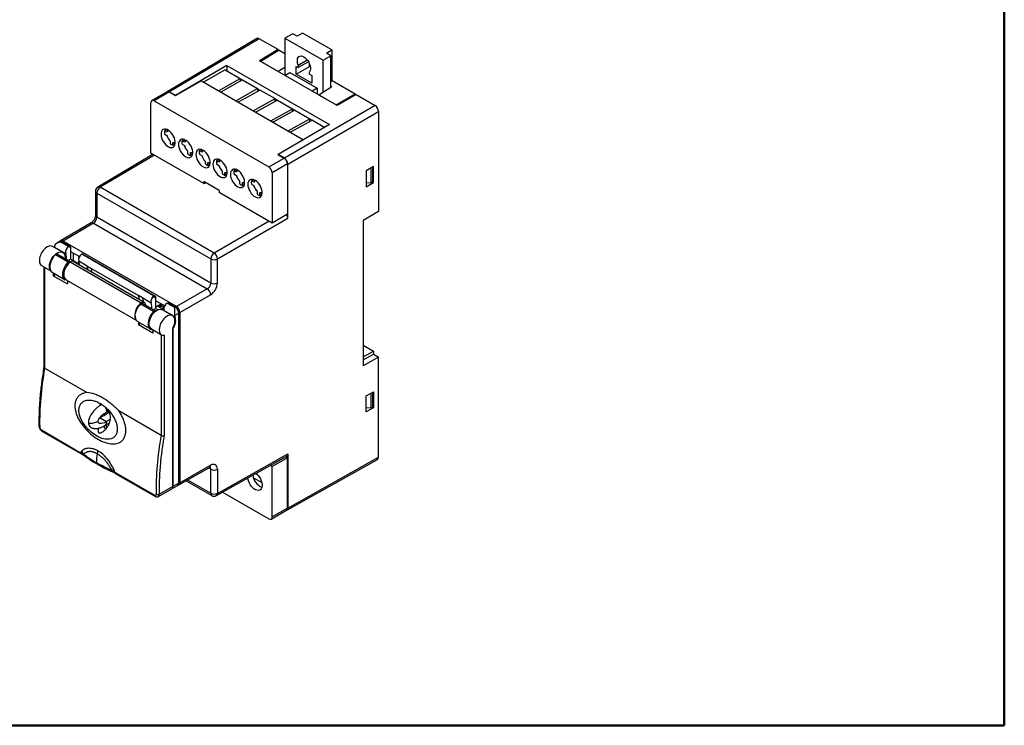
# Model space of a CAD drawing. Header units: millimetres. Extents: x 11 to 410, y 10 to 287.
# Tile 4 of 5: x 206 to 410, y 10 to 157. Entities that reach past the tile are written whole.
import ezdxf

# ---------------------------------------------------------------- set-up
doc = ezdxf.new("R2010")
doc.units = ezdxf.units.MM
doc.layers.add('FORMAT', color=7, linetype='Continuous', lineweight=50)

msp = doc.modelspace()

# ---------------------------------------------------------------- linework, layer by layer
at = {"color": 7, "linetype": 'Continuous', "lineweight": 25}
for p, q in [((262.3, 153.9), (260.67, 152.95)), ((263.21, 153.37), (262.3, 153.9)), ((264.35, 154.04), (263.21, 153.37)), ((270.43, 150.53), (264.35, 154.04)), ((254.86, 152.91), (236.24, 141.84)), ((255.36, 152.86), (236.74, 141.79)), ((259.3, 150.59), (255.36, 152.86)), ((260.67, 152.95), (260.67, 145.23)), ((260.67, 152.95), (268.59, 148.38)), ((259.3, 150.59), (255.37, 148.29)), ((259.38, 150.48), (255.61, 148.15)), ((259.51, 150.47), (255.69, 148.11)), ((259.3, 150.43), (259.3, 150.59)), ((259.51, 150.47), (260.67, 149.8)), ((268.59, 148.38), (270.21, 149.33)), ((269.3, 149.86), (270.43, 150.53)), ((270.21, 149.33), (269.3, 149.86)), ((270.21, 142.68), (270.21, 149.33)), ((270.43, 150.53), (270.43, 144.1)), ((248.6, 147.3), (237.99, 141.07)), ((248.6, 147.3), (269.91, 135)), ((248.6, 147.3), (248.6, 146.19)), ((271.55, 138.95), (255.37, 148.29)), ((259.26, 146.05), (255.69, 148.11)), ((263.43, 147.38), (265.32, 148.47)), ((265.59, 148.08), (263.43, 146.86)), ((263.43, 147.38), (263.43, 146.86)), ((265.78, 147.08), (265.78, 147.69)), ((268.59, 141.68), (268.59, 148.38)), ((248.28, 146.37), (243.76, 143.86)), ((248.28, 146.37), (251.39, 144.58)), ((260.67, 146.86), (259.26, 146.05)), ((259.26, 146.05), (259.26, 146.05)), ((260.69, 145.22), (261.71, 145.85)), ((261.71, 145.85), (267.41, 142.56)), ((263, 147.11), (263.43, 146.86)), ((263, 145.48), (263, 147.11)), ((263, 145.48), (265.78, 147.08)), ((266.25, 143.6), (263, 145.48)), ((265.99, 146.96), (265.78, 147.08)), ((265.82, 145.48), (265.82, 146)), ((265.82, 145.48), (266.25, 145.23)), ((266.25, 145.23), (266.25, 143.6)), ((243.33, 144.11), (238.03, 141.04)), ((243.33, 144.11), (264.54, 131.86)), ((246.87, 142.06), (251.39, 144.58)), ((251.9, 144.28), (247.38, 141.77)), ((251.39, 144.58), (251.39, 144)), ((251.39, 144.54), (251.87, 144.27)), ((251.39, 144.05), (251.44, 144.03)), ((251.9, 144.28), (255.01, 142.49)), ((270.21, 143.98), (270.48, 144.14)), ((270.48, 144.14), (275.26, 141.38)), ((236.24, 141.84), (233.06, 140)), ((236.74, 141.79), (233.56, 139.95)), ((236.74, 141.79), (238.03, 141.04)), ((236.74, 141.79), (237.99, 141.07)), ((250.49, 139.97), (255.01, 142.49)), ((255.52, 142.19), (251, 139.68)), ((255.01, 142.49), (255.01, 141.91)), ((255.01, 142.45), (255.49, 142.18)), ((255.01, 141.96), (255.06, 141.94)), ((255.52, 142.19), (258.63, 140.4)), ((267.41, 142.56), (266.35, 141.95)), ((267.41, 142.56), (267.41, 141.34)), ((270.45, 142.83), (267.74, 141.15)), ((267.74, 141.15), (267.74, 141.15)), ((271.31, 139.09), (267.74, 141.15)), ((270.45, 142.83), (270.21, 142.96)), ((271.31, 139.09), (275.26, 141.38)), ((275.48, 141.25), (271.55, 138.95)), ((275.48, 141.25), (279.41, 138.98)), ((232.85, 129.11), (232.85, 139.54)), ((233.56, 139.95), (257.34, 126.22)), ((237.99, 141.07), (237.99, 141.06)), ((254.11, 137.88), (258.63, 140.4)), ((259.14, 140.1), (254.62, 137.59)), ((258.63, 139.82), (258.63, 140.4)), ((258.63, 140.36), (259.11, 140.09)), ((258.63, 139.87), (258.68, 139.85)), ((259.14, 140.1), (262.25, 138.31)), ((257.73, 135.79), (262.25, 138.31)), ((262.76, 138.01), (258.24, 135.5)), ((279.41, 138.98), (260.56, 128.04)), ((261.26, 126.82), (280.11, 137.76)), ((262.25, 137.73), (262.25, 138.31)), ((262.25, 138.27), (262.73, 138)), ((262.25, 137.78), (262.3, 137.76)), ((262.76, 138.01), (265.87, 136.22)), ((280.11, 137.76), (280.11, 116.94)), ((269.91, 135), (259.3, 128.77)), ((261.35, 133.7), (265.87, 136.22)), ((266.38, 135.92), (261.86, 133.41)), ((265.87, 135.64), (265.87, 136.22)), ((265.87, 136.18), (266.35, 135.91)), ((265.87, 135.69), (265.92, 135.67)), ((266.38, 135.92), (268.96, 134.44)), ((236.04, 133.93), (235.68, 133.72)), ((236.19, 133.43), (235.68, 133.72)), ((235.68, 133.07), (236.19, 132.77)), ((236.38, 133.73), (236.04, 133.93)), ((236.52, 133.81), (236.44, 133.77)), ((236.29, 132.46), (236.29, 132.46)), ((236.86, 131.62), (236.86, 131.04)), ((237.42, 130.71), (237.42, 131.29)), ((237.78, 130.91), (237.42, 130.71)), ((237.78, 130.91), (237.78, 131.31)), ((237.91, 131.09), (237.78, 131.16)), ((237.87, 130.89), (237.78, 130.91)), ((237.84, 131.34), (237.92, 131.38)), ((239.66, 131.84), (239.3, 131.63)), ((239.81, 131.34), (239.3, 131.63)), ((239.31, 130.98), (239.81, 130.68)), ((240, 131.64), (239.66, 131.84)), ((239.8, 131.89), (239.67, 131.91)), ((240.14, 131.72), (240.06, 131.68)), ((264.54, 131.86), (259.24, 128.8)), ((264.54, 131.86), (264.54, 131.84)), ((233.3, 128.85), (221.82, 122.02)), ((243.86, 122.76), (232.85, 129.11)), ((240.32, 129.7), (240.3, 129.71)), ((240.48, 129.53), (240.48, 128.95)), ((241.05, 128.62), (241.05, 129.2)), ((241.4, 128.82), (241.05, 128.62)), ((241.4, 128.82), (241.4, 129.22)), ((241.49, 128.8), (241.4, 128.82)), ((241.46, 129.25), (241.54, 129.29)), ((243.28, 129.75), (242.92, 129.54)), ((243.43, 129.25), (242.92, 129.54)), ((242.93, 128.89), (243.43, 128.59)), ((243.62, 129.55), (243.28, 129.75)), ((243.37, 129.82), (243.3, 129.83)), ((243.76, 129.63), (243.68, 129.59)), ((233.59, 128.68), (222.32, 121.98)), ((244.1, 127.44), (244.1, 126.86)), ((244.67, 126.53), (244.67, 127.11)), ((245.02, 126.73), (245.02, 127.13)), ((245.08, 127.16), (245.16, 127.2)), ((246.83, 127.7), (246.47, 127.49)), ((246.98, 127.2), (246.47, 127.49)), ((246.47, 126.84), (246.98, 126.54)), ((246.83, 127.7), (246.85, 127.79)), ((247.17, 127.5), (246.83, 127.7)), ((246.98, 127.75), (246.84, 127.77)), ((247.31, 127.58), (247.23, 127.54)), ((257.34, 126.22), (260.53, 128.06)), ((261.23, 126.83), (258.05, 124.99)), ((259.24, 128.8), (260.53, 128.06)), ((259.3, 128.77), (259.3, 128.76)), ((260.56, 128.04), (259.3, 128.77)), ((261.23, 126.83), (261.23, 116.4)), ((261.26, 115.58), (261.26, 126.82)), ((245.02, 126.73), (244.67, 126.53)), ((245.11, 126.71), (245.02, 126.73)), ((247.65, 125.39), (247.65, 124.8)), ((248.22, 124.48), (248.22, 125.06)), ((248.57, 124.68), (248.57, 125.08)), ((248.63, 125.11), (248.71, 125.15)), ((250.45, 125.61), (250.1, 125.4)), ((250.6, 125.11), (250.1, 125.4)), ((250.1, 124.75), (250.6, 124.45)), ((250.45, 125.61), (250.47, 125.7)), ((250.79, 125.41), (250.45, 125.61)), ((250.55, 125.67), (250.47, 125.69)), ((250.93, 125.49), (250.85, 125.45)), ((258.05, 124.99), (258.05, 114.56)), ((279.08, 126.31), (277.56, 125.44)), ((277.56, 125.44), (277.56, 122.09)), ((278.56, 122.94), (278.56, 126.01)), ((278.84, 126.17), (278.84, 123.1)), ((279.08, 122.96), (279.08, 126.31)), ((247.04, 121.33), (243.86, 123.16)), ((243.86, 123.16), (243.86, 122.76)), ((243.86, 122.76), (244.25, 122.94)), ((248.22, 124.48), (248.57, 124.68)), ((248.66, 124.65), (248.57, 124.68)), ((251.27, 123.3), (251.27, 122.71)), ((251.84, 122.39), (251.84, 122.97)), ((252.19, 122.59), (252.19, 122.99)), ((252.25, 123.02), (252.33, 123.06)), ((254.07, 123.52), (253.72, 123.31)), ((254.22, 123.02), (253.72, 123.31)), ((254.07, 123.52), (254.09, 123.61)), ((254.41, 123.32), (254.07, 123.52)), ((254.55, 123.4), (254.47, 123.36)), ((277.56, 122.09), (279.08, 122.96)), ((278.56, 122.94), (277.56, 122.87)), ((278.84, 123.1), (278.56, 122.94)), ((279.08, 122.96), (278.84, 123.1)), ((221.33, 121.17), (221.33, 116.16)), ((221.62, 120.76), (245.27, 107.11)), ((221.62, 120.76), (221.62, 115.75)), ((245.96, 108.33), (222.32, 121.98)), ((247.04, 121.33), (247.04, 120.92)), ((258.05, 114.56), (247.04, 120.92)), ((251.84, 122.39), (252.19, 122.59)), ((252.28, 122.56), (252.19, 122.59)), ((253.72, 122.66), (254.22, 122.36)), ((254.89, 121.21), (254.89, 120.62)), ((255.46, 120.3), (255.46, 120.88)), ((255.81, 120.5), (255.81, 120.9)), ((255.87, 120.93), (255.95, 120.97)), ((255.46, 120.3), (255.81, 120.5)), ((255.9, 120.47), (255.81, 120.5)), ((280.11, 116.94), (276.91, 115.11)), ((220.43, 114.58), (214.1, 110.84)), ((220.93, 114.53), (214.6, 110.79)), ((220.93, 114.53), (244.56, 100.89)), ((245.27, 102.1), (221.62, 115.75)), ((257.38, 114.95), (245.96, 108.33)), ((246.67, 107.11), (261.26, 115.58)), ((261.23, 116.4), (258.05, 114.56)), ((276.91, 115.11), (276.91, 84.9)), ((213.89, 110.72), (213.24, 110.33)), ((214.39, 110.67), (214.24, 110.59)), ((214.24, 110.59), (215.8, 109.68)), ((215.96, 109.77), (214.39, 110.67)), ((238.15, 97.2), (214.6, 110.79)), ((214.6, 110.56), (216.17, 109.65)), ((214.6, 110.56), (214.6, 110.55)), ((214.55, 108.49), (212.44, 109.71)), ((215.16, 108.17), (212.9, 109.47)), ((215.8, 109.68), (215.96, 109.77)), ((215.96, 109.53), (215.96, 109.77)), ((215.96, 109.53), (216.17, 109.65)), ((216.17, 109.65), (216.17, 107.06)), ((216.17, 108.66), (217.99, 107.6)), ((215.7, 106.41), (213.01, 107.96)), ((216.06, 106.52), (213.37, 108.07)), ((216.17, 107.06), (215.64, 106.76)), ((230.83, 97.93), (216.07, 106.45)), ((218, 106), (216.17, 107.06)), ((231.46, 98.07), (216.7, 106.59)), ((216.71, 108.34), (216.71, 106.74)), ((219.58, 105.62), (217.85, 106.62)), ((217.9, 107.42), (217.9, 107.65)), ((217.9, 106.06), (217.9, 106.49)), ((218.5, 108.14), (218.49, 108.13)), ((218.49, 108.13), (233.53, 99.45)), ((233.54, 99.46), (218.5, 108.14)), ((218.86, 107.94), (218.85, 107.94)), ((233.89, 99.26), (218.86, 107.94)), ((245.27, 107.11), (245.27, 102.1)), ((246.67, 102.1), (246.67, 107.11)), ((210.16, 105.71), (212.05, 104.62)), ((210.63, 105.44), (210.63, 84.61)), ((210.78, 105.35), (210.78, 84.42)), ((212.35, 104.33), (215.03, 102.78)), ((219.56, 105.68), (220.4, 105.19)), ((230.31, 99.43), (220.43, 105.13)), ((212.53, 104.23), (212.53, 103.62)), ((212.53, 103.62), (213.05, 103.93)), ((212.53, 103.62), (215.5, 101.91)), ((215.22, 102.79), (229.78, 94.39)), ((215.5, 102.63), (215.5, 101.91)), ((244.56, 100.89), (238.15, 97.2)), ((231.13, 99), (230.28, 99.49)), ((232.89, 97.94), (231.16, 98.94)), ((233.54, 99.46), (233.53, 99.45)), ((233.54, 99.46), (233.54, 99.05)), ((233.89, 99.26), (233.54, 99.05)), ((233.89, 96.83), (233.89, 99.26)), ((233.89, 98.42), (235.72, 97.37)), ((238.85, 95.98), (245.26, 99.67)), ((233.42, 96.18), (230.73, 97.73)), ((233.78, 96.29), (231.1, 97.84)), ((231.67, 97.62), (231.67, 97.51)), ((233.89, 96.83), (233.36, 96.53)), ((235.05, 97.76), (233.89, 97.09)), ((233.89, 96.83), (234.36, 96.55)), ((234.26, 97.3), (235.52, 96.57)), ((234.83, 97.13), (234.4, 97.38)), ((234.4, 97.38), (234.4, 97.38)), ((234.83, 97.63), (234.83, 97.13)), ((235.04, 97.25), (234.83, 97.13)), ((235.04, 97.25), (235.04, 97.75)), ((237.37, 95.32), (235.25, 96.54)), ((235.3, 97.61), (235.3, 96.86)), ((235.52, 96.73), (235.3, 96.86)), ((235.57, 96.39), (237.84, 95.08)), ((235.57, 96.39), (235.6, 96.34)), ((236.22, 97.9), (236.37, 97.99)), ((237.78, 97), (236.22, 97.9)), ((236.37, 97.99), (237.93, 97.09)), ((236.58, 97.87), (236.58, 97.87)), ((238.14, 96.97), (236.58, 97.87)), ((237.93, 97.09), (237.78, 97)), ((238.14, 96.97), (238.12, 96.95)), ((238.61, 96.09), (238.64, 96.11)), ((238.64, 60.75), (238.64, 96.11)), ((230.07, 94.1), (232.76, 92.55)), ((237.78, 95.37), (238.64, 95.86)), ((238.64, 95.86), (238.64, 60.5)), ((238.85, 95.98), (238.85, 60.62)), ((230.25, 94), (230.25, 93.39)), ((230.78, 93.69), (230.25, 93.39)), ((233.22, 91.67), (230.25, 93.39)), ((232.95, 92.56), (235.05, 91.35)), ((233.22, 92.4), (233.22, 91.67)), ((237.42, 92.77), (237.42, 59.81)), ((237.42, 59.81), (237.42, 92.53)), ((234.97, 91.39), (234.97, 70.45)), ((235.67, 70.41), (235.67, 91.25)), ((276.91, 89.2), (279.05, 87.97)), ((276.91, 86.8), (279.05, 87.97)), ((279.05, 87.97), (279.05, 87.34)), ((276.91, 86.12), (279.05, 87.34)), ((280.11, 86.72), (276.91, 84.9)), ((279.05, 87.34), (280.11, 86.72)), ((280.11, 65.9), (280.11, 86.72)), ((219.57, 79.34), (210.78, 84.42)), ((277.56, 78.65), (279.08, 79.52)), ((277.56, 75.31), (277.56, 78.65)), ((278.56, 76.16), (278.56, 79.22)), ((278.84, 79.38), (278.84, 76.31)), ((279.08, 79.52), (279.08, 76.17)), ((222.28, 77.02), (222.34, 77.05)), ((222.72, 76.81), (222.64, 76.86)), ((279.08, 76.17), (277.56, 75.31)), ((278.56, 76.16), (277.56, 76.09)), ((278.84, 76.31), (278.56, 76.16)), ((278.84, 76.31), (279.08, 76.17)), ((222.17, 74.04), (222.3, 74.12)), ((222.21, 74.1), (222.2, 74.06)), ((222.3, 74.11), (223.65, 73.33)), ((223.2, 75.01), (223.17, 74.61)), ((223.5, 74.79), (223.26, 75.06)), ((224.04, 75.5), (223.65, 75.27)), ((223.94, 75.44), (224.14, 75.32)), ((234.97, 70.45), (226.18, 75.53)), ((223.28, 72.47), (224.27, 73.04)), ((210.11, 71.57), (218.04, 66.99)), ((210.21, 71.35), (218.15, 66.76)), ((218.04, 66.99), (218.38, 66.81)), ((218.16, 66.76), (218.58, 66.54)), ((218.58, 66.54), (218.91, 66.33)), ((246.46, 57.94), (261.05, 66.12)), ((246.67, 58.4), (261.26, 66.58)), ((261.24, 65.79), (258.05, 63.95)), ((261.24, 65.79), (260.85, 66.01)), ((261.05, 54.88), (279.9, 65.44)), ((261.24, 55.36), (261.24, 65.79)), ((261.26, 66.58), (261.26, 55.34)), ((261.26, 55.34), (280.11, 65.9)), ((238.64, 60.16), (245.05, 63.78)), ((238.85, 60.62), (245.26, 64.24)), ((245.27, 63.42), (244.84, 63.66)), ((245.27, 58.41), (245.27, 63.42)), ((246.67, 63.41), (246.67, 58.4)), ((258.05, 63.95), (257.62, 64.2)), ((258.05, 53.52), (258.05, 63.95)), ((224.91, 62.87), (225.33, 62.65)), ((225.65, 62.6), (225.31, 62.81)), ((225.33, 62.65), (225.74, 62.39)), ((233.58, 58.02), (225.65, 62.6)), ((225.74, 62.38), (233.68, 57.8)), ((254.17, 61.64), (255.88, 60.66)), ((234.42, 57.77), (237.22, 59.36)), ((237.42, 59.81), (234.63, 58.23)), ((237.26, 59.39), (238.43, 60.04)), ((238.64, 60.5), (237.42, 59.81)), ((238.64, 60.7), (238.64, 60.75)), ((238.64, 60.75), (238.64, 60.74)), ((240.16, 61.02), (245.47, 57.95)), ((240.45, 61.18), (245.27, 58.41)), ((247.74, 58.66), (257.35, 53.11)), ((261.24, 55.36), (258.05, 53.52)), ((257.85, 53.06), (261.03, 54.9))]:
    msp.add_line(p, q, dxfattribs=at)
at = {"color": 7, "linetype": 'Continuous', "lineweight": 25, "flags": 128}
for points in [[(263.43, 147.38), (263.32, 147.75), (263.26, 148.11), (263.26, 148.45), (263.32, 148.74), (263.43, 148.97), (263.6, 149.15), (263.82, 149.25), (264.07, 149.27), (264.34, 149.21), (264.63, 149.08), (264.92, 148.88), (265.19, 148.62), (265.44, 148.31), (265.65, 147.96), (265.82, 147.6), (265.94, 147.22), (266, 146.86), (266, 146.53), (265.94, 146.24), (265.82, 146)], [(234.95, 133.01), (234.98, 132.64), (235.07, 132.26), (235.22, 131.87), (235.41, 131.5), (235.65, 131.15), (235.92, 130.84), (236.21, 130.58), (236.51, 130.39), (236.81, 130.27), (237.09, 130.23), (237.34, 130.27), (237.56, 130.38), (237.73, 130.57), (237.85, 130.82), (237.91, 131.12), (237.91, 131.47), (237.85, 131.84), (237.73, 132.23), (237.56, 132.62), (237.34, 132.98), (237.09, 133.31), (236.81, 133.59), (236.51, 133.82), (236.21, 133.97), (235.92, 134.05), (235.65, 134.06), (235.41, 133.98), (235.22, 133.83), (235.07, 133.61), (234.98, 133.33), (234.95, 133.01)], [(236.03, 133.91), (236.04, 133.95), (236.06, 134.02)], [(238.57, 130.92), (238.6, 130.55), (238.69, 130.17), (238.84, 129.78), (239.03, 129.41), (239.27, 129.06), (239.54, 128.75), (239.83, 128.49), (240.13, 128.3), (240.43, 128.18), (240.71, 128.14), (240.96, 128.18), (241.18, 128.29), (241.35, 128.48), (241.47, 128.73), (241.53, 129.03), (241.53, 129.38), (241.47, 129.75), (241.35, 130.14), (241.18, 130.53), (240.96, 130.89), (240.71, 131.22), (240.43, 131.5), (240.13, 131.73), (239.83, 131.88), (239.54, 131.96), (239.27, 131.97), (239.03, 131.89), (238.84, 131.74), (238.69, 131.52), (238.6, 131.24), (238.57, 130.92)], [(239.66, 131.84), (239.66, 131.86), (239.68, 131.93)], [(239.66, 131.84), (239.92, 131.82), (239.95, 131.83)], [(242.19, 128.83), (242.22, 128.46), (242.31, 128.08), (242.46, 127.69), (242.65, 127.32), (242.89, 126.97), (243.16, 126.66), (243.45, 126.4), (243.75, 126.21), (244.05, 126.09), (244.33, 126.05), (244.58, 126.09), (244.8, 126.2), (244.97, 126.39), (245.09, 126.64), (245.15, 126.94), (245.15, 127.29), (245.09, 127.66), (244.97, 128.05), (244.8, 128.44), (244.58, 128.8), (244.33, 129.13), (244.05, 129.41), (243.75, 129.64), (243.45, 129.79), (243.16, 129.87), (242.89, 129.88), (242.65, 129.8), (242.46, 129.65), (242.31, 129.43), (242.22, 129.15), (242.19, 128.83)], [(243.28, 129.75), (243.28, 129.77), (243.3, 129.84)], [(243.28, 129.75), (243.54, 129.73), (243.57, 129.74)], [(245.74, 126.77), (245.77, 126.41), (245.86, 126.03), (246.01, 125.64), (246.2, 125.26), (246.44, 124.91), (246.71, 124.61), (247, 124.35), (247.3, 124.16), (247.6, 124.04), (247.88, 124), (248.13, 124.03), (248.35, 124.15), (248.52, 124.33), (248.64, 124.58), (248.7, 124.89), (248.7, 125.24), (248.64, 125.61), (248.52, 126), (248.35, 126.38), (248.13, 126.75), (247.88, 127.08), (247.6, 127.36), (247.3, 127.58), (247, 127.74), (246.71, 127.82), (246.44, 127.82), (246.2, 127.75), (246.01, 127.6), (245.86, 127.38), (245.77, 127.1), (245.74, 126.77)], [(249.36, 124.68), (249.39, 124.32), (249.48, 123.94), (249.63, 123.55), (249.82, 123.17), (250.06, 122.82), (250.33, 122.52), (250.62, 122.26), (250.92, 122.07), (251.22, 121.95), (251.5, 121.91), (251.75, 121.94), (251.97, 122.06), (252.14, 122.24), (252.26, 122.49), (252.32, 122.8), (252.32, 123.15), (252.26, 123.52), (252.14, 123.91), (251.97, 124.29), (251.75, 124.66), (251.5, 124.99), (251.22, 125.27), (250.92, 125.49), (250.62, 125.65), (250.33, 125.73), (250.06, 125.73), (249.82, 125.66), (249.63, 125.51), (249.48, 125.29), (249.39, 125.01), (249.36, 124.68)], [(250.45, 125.61), (250.71, 125.6), (250.73, 125.6)], [(252.98, 122.59), (253.01, 122.23), (253.1, 121.85), (253.25, 121.46), (253.44, 121.08), (253.68, 120.73), (253.95, 120.43), (254.24, 120.17), (254.54, 119.98), (254.84, 119.86), (255.12, 119.82), (255.37, 119.85), (255.59, 119.97), (255.76, 120.15), (255.88, 120.4), (255.94, 120.71), (255.94, 121.06), (255.88, 121.43), (255.76, 121.82), (255.59, 122.2), (255.37, 122.57), (255.12, 122.9), (254.84, 123.18), (254.54, 123.4), (254.24, 123.56), (253.95, 123.64), (253.68, 123.64), (253.44, 123.57), (253.25, 123.42), (253.1, 123.2), (253.01, 122.92), (252.98, 122.59)], [(254.07, 123.52), (254.33, 123.51), (254.35, 123.51)], [(211.96, 104.79), (211.91, 104.89), (211.81, 105.19), (211.78, 105.55), (211.81, 105.93), (211.9, 106.35), (212.05, 106.76), (212.26, 107.17), (212.51, 107.55), (212.8, 107.89), (213.11, 108.17), (213.43, 108.39), (213.75, 108.53), (214.06, 108.59), (214.34, 108.57), (214.59, 108.47), (214.78, 108.29), (214.93, 108.03), (215.01, 107.72), (215.03, 107.36), (215.01, 107.13)], [(213.01, 107.96), (212.72, 107.65), (212.46, 107.29), (212.23, 106.9), (212.05, 106.49), (211.93, 106.08), (211.86, 105.68), (211.85, 105.3), (211.9, 104.97), (212.01, 104.69), (212.17, 104.47), (212.35, 104.33)], [(215.42, 102.67), (215.32, 102.68), (215.07, 102.76), (214.86, 102.91), (214.7, 103.14), (214.59, 103.42), (214.54, 103.75), (214.55, 104.13), (214.62, 104.53), (214.74, 104.94), (214.92, 105.34), (215.14, 105.73), (215.4, 106.1), (215.7, 106.41)], [(216.07, 106.45), (215.76, 106.17), (215.48, 105.83), (215.23, 105.45), (215.02, 105.04), (214.87, 104.63), (214.78, 104.22), (214.75, 103.83), (214.78, 103.48), (214.88, 103.18), (215.03, 102.94), (215.22, 102.79)], [(216.11, 106.48), (216.08, 106.51), (216.01, 106.54), (215.94, 106.54), (215.86, 106.52), (215.78, 106.48), (215.7, 106.41)], [(230.07, 94.1), (229.9, 94.23), (229.74, 94.46), (229.63, 94.74), (229.58, 95.07), (229.58, 95.45), (229.65, 95.84), (229.78, 96.26), (229.96, 96.66), (230.18, 97.05), (230.44, 97.41), (230.73, 97.73)], [(230.83, 97.93), (230.98, 98.04), (231.14, 98.1), (231.28, 98.12), (231.41, 98.1), (231.52, 98.03), (231.6, 97.92), (231.65, 97.78), (231.67, 97.62)], [(233.42, 96.18), (233.13, 95.86), (232.87, 95.5), (232.64, 95.11), (232.46, 94.7), (232.34, 94.29), (232.27, 93.89), (232.26, 93.52), (232.31, 93.19), (232.42, 92.91), (232.59, 92.68), (232.8, 92.53), (233.05, 92.45), (233.15, 92.44)], [(232.95, 92.56), (232.76, 92.71), (232.6, 92.95), (232.51, 93.25), (232.47, 93.6), (232.5, 93.99), (232.6, 94.4), (232.75, 94.82), (232.95, 95.22), (233.21, 95.6), (233.49, 95.94), (233.8, 96.22), (234.13, 96.44), (234.45, 96.58), (234.75, 96.65), (235.04, 96.62), (235.25, 96.54)], [(233.83, 96.25), (233.8, 96.28), (233.74, 96.31), (233.67, 96.31), (233.59, 96.29), (233.5, 96.25), (233.42, 96.18)], [(224.21, 75.19), (223.61, 74.86), (223.18, 74.61), (222.74, 74.36), (222.3, 74.12)], [(224.42, 73.78), (224.09, 73.58), (223.65, 73.33)], [(254.64, 62.53), (254.84, 62.37), (255.12, 62.08), (255.38, 61.75), (255.6, 61.39), (255.77, 61), (255.89, 60.62), (255.95, 60.24), (255.95, 59.89), (255.89, 59.59), (255.77, 59.34), (255.6, 59.15), (255.38, 59.04), (255.12, 59), (254.84, 59.05), (254.54, 59.16), (254.24, 59.35), (253.95, 59.61), (253.68, 59.92), (253.45, 60.27), (253.25, 60.64), (253.1, 61.03), (253.01, 61.41), (252.99, 61.61)]]:
    msp.add_lwpolyline(points, dxfattribs=at)
at = {"color": 7, "linetype": 'Continuous', "lineweight": 25}
for centre, radius, start, end in [((236.45, 141.38), 0.503, 54.3824, 114.3071), ((233.28, 139.61), 0.437, 50.7967, 189.214), ((237.36, 133.42), 1.7, 169.7413, 180.1992), ((237.93, 133.42), 2.27, 180.2571, 188.9884), ((236.72, 133.3), 0.543, 110.4494, 166.0575), ((239.41, 133.89), 3.44, 198.5303, 205.5284), ((238.44, 133.3), 2.31, 193.26, 226.74), ((239.43, 133.85), 3.43, 214.8037, 221.5639), ((238.11, 132.56), 1.97, 230.4632, 249.5422), ((237.58, 131.81), 0.537, 253.6007, 309.4322), ((240.98, 131.33), 1.7, 169.7413, 180.1992), ((241.55, 131.33), 2.27, 180.2571, 188.9884), ((240.34, 131.21), 0.543, 110.4494, 166.0575), ((243.04, 131.8), 3.44, 198.5303, 205.5284), ((242.06, 131.21), 2.31, 193.26, 226.74), ((243.05, 131.76), 3.43, 214.8037, 221.5639), ((241.73, 130.47), 1.97, 230.4632, 249.5422), ((241.2, 129.72), 0.537, 253.6007, 309.4322), ((244.6, 129.24), 1.7, 169.7413, 180.1992), ((245.17, 129.24), 2.27, 180.2571, 188.9884), ((243.96, 129.12), 0.543, 110.4494, 166.0575), ((246.66, 129.71), 3.44, 198.5303, 205.5284), ((245.68, 129.12), 2.31, 193.26, 226.74), ((246.67, 129.67), 3.43, 214.8037, 221.5639), ((245.35, 128.38), 1.97, 230.4632, 249.5422), ((244.82, 127.63), 0.537, 253.6007, 309.4322), ((248.42, 127.17), 1.97, 170.462, 189.538), ((247.09, 128.55), 0.916, 257.7122, 277.0394), ((247.51, 127.07), 0.543, 110.9576, 166.0436), ((259.7, 126.76), 1.54, 2.6055, 57.3945), ((250.21, 127.66), 3.44, 198.4434, 206.2329), ((249.23, 127.08), 2.31, 193.26, 226.74), ((250.23, 127.63), 3.44, 213.7616, 221.5554), ((248.9, 126.32), 1.97, 230.4632, 249.5422), ((248.37, 125.58), 0.537, 253.6016, 309.4015), ((252.04, 125.08), 1.97, 170.462, 189.538), ((251.13, 124.98), 0.543, 110.9576, 166.0436), ((256.52, 124.92), 1.54, 2.6055, 57.3945), ((253.83, 125.57), 3.44, 198.4434, 206.2329), ((252.85, 124.99), 2.31, 193.26, 226.74), ((253.85, 125.54), 3.44, 213.7616, 221.5554), ((252.52, 124.23), 1.97, 230.4632, 249.5422), ((251.99, 123.49), 0.537, 253.6016, 309.4015), ((255.66, 122.99), 1.97, 170.462, 189.538), ((254.75, 122.89), 0.543, 110.9576, 166.0436), ((222.33, 121.17), 0.995, 120.7325, 180), ((221.81, 121.2), 0.477, 184.0839, 247.2363), ((223.15, 120.69), 1.53, 122.9181, 177.3706), ((222.03, 121.6), 0.479, 52.9518, 116.4975), ((257.45, 123.48), 3.44, 198.4434, 206.2329), ((256.47, 122.9), 2.31, 193.26, 226.74), ((257.47, 123.45), 3.44, 213.7616, 221.5554), ((255.61, 121.4), 0.537, 253.6016, 309.4015), ((256.14, 122.14), 1.97, 230.4632, 249.5422), ((220.64, 114.15), 0.48, 53.0231, 116.4046), ((221.81, 116.19), 0.477, 184.0839, 247.2363), ((216.5, 108.5), 1.38, 120.3572, 193.7698), ((213.26, 107.78), 0.314, 69.911, 143.955), ((213.31, 107.4), 2, 347.8107, 22.6147), ((216.49, 106.07), 0.561, 67.2712, 137.5773), ((219.19, 106.94), 1.38, 120.3572, 193.7698), ((216.26, 105.91), 1.74, 357.8015, 24.0047), ((246.8, 107.04), 1.53, 122.9181, 177.3706), ((245.97, 108.47), 1.53, 242.6265, 297.1714), ((245.12, 107.03), 1.55, 3.0781, 57.0957), ((220.05, 105.84), 0.517, 198.0086, 205.8824), ((217.98, 104.91), 1.75, 357.9251, 23.8811), ((220.9, 105.35), 0.517, 198.0086, 205.8824), ((218.83, 104.42), 1.75, 357.9251, 23.8811), ((243.72, 99.6), 1.54, 2.871, 57.0711), ((245.97, 103.46), 1.53, 242.6265, 297.1714), ((230.77, 99.65), 0.517, 198.0086, 205.8824), ((228.7, 98.72), 1.75, 357.9251, 23.8811), ((231.62, 99.16), 0.517, 198.0086, 205.8824), ((229.55, 98.23), 1.75, 357.9251, 23.8811), ((234.22, 98.26), 1.38, 120.3572, 193.7698), ((232.5, 95.49), 2.96, 124.3733, 198.2383), ((230.99, 97.55), 0.314, 69.911, 143.955), ((231.04, 97.17), 2, 347.8107, 22.6147), ((236.91, 96.71), 1.38, 120.3572, 193.7698), ((222.23, 77.25), 0.153, 261.8222, 297.3464), ((209.85, 72.41), 0.254, 186.0857, 245.3395), ((221.79, 72.37), 1.87, 343.5426, 9.363), ((210.36, 71.55), 0.246, 175.8658, 234.7924), ((216.96, 64.08), 3.08, 52.574, 62.6954), ((214.93, 64.34), 4.53, 28.697, 38.6749), ((217.36, 67.37), 4.48, 349.7789, 358.5796), ((221.82, 64.72), 0.269, 169.4959, 232.7445), ((244.77, 64.18), 0.493, 304.5842, 6.0851), ((245.97, 64.78), 1.53, 242.6265, 297.1714), ((257.04, 62.43), 3, 184.4306, 247.6816), ((236.96, 59.75), 0.47, 303.5292, 7.3085), ((238.15, 60.45), 0.49, 304.4913, 6.3464), ((233.82, 58), 0.246, 175.8602, 234.8596), ((234.27, 58.9), 0.758, 242.7656, 298.0764), ((245.75, 58.35), 0.491, 173.732, 234.9558), ((245.97, 59.77), 1.53, 242.6265, 297.1714), ((245.97, 58.81), 0.995, 240.0027, 299.2602), ((246.18, 58.35), 0.495, 304.3936, 5.8729), ((260.75, 55.31), 0.493, 305.0133, 6.2988), ((257.62, 53.45), 0.437, 230.7967, 9.214)]:
    msp.add_arc(centre, radius, start, end, dxfattribs=at)
for centre, major_axis, ratio, start_param, end_param in [((255.36, 152.05), (-0.497, 0.862), 0.577351, 5.497914, 6.290603), ((259.51, 150.27), (-0.125, 0.217), 0.577206, 5.498021, 6.300635), ((236.74, 140.98), (-0.497, 0.862), 0.577351, 5.497914, 6.360344), ((275.26, 141.17), (-0.125, 0.217), 0.577557, 4.568122, 5.497716), ((279.41, 138.17), (-0.497, 0.862), 0.577412, 3.927118, 5.497861), ((260.56, 127.23), (-0.497, 0.862), 0.577412, 3.927118, 5.497861), ((220.93, 115.34), (0.488, 0.867), 0.570285, 3.926185, 5.491745), ((260.56, 115.99), (-0.497, 0.862), 0.577412, 3.927118, 4.732939), ((214.25, 109.77), (1.41, 0.01), 0.57736, 1.570815, 3.141536), ((214.39, 109.86), (-0.5, 0.866), 0.577338, 5.497906, 6.291912), ((214.6, 109.98), (-0.497, 0.862), 0.577363, 5.497879, 6.485425), ((214.6, 109.98), (-0.35, 0.606), 0.577338, 5.497906, 5.583419), ((211.3, 107.71), (1.13, 2), 0.572321, 6.278897, 9.42049), ((213.54, 110.18), (0.493, 0.87), 0.572321, 2.360476, 2.765901), ((211.3, 107.71), (1.23, 2.17), 0.572321, 5.876182, 5.907493), ((244.55, 101.7), (0.507, 0.856), 0.584392, 3.938405, 5.503965), ((245.25, 101.29), (1, 1.72), 0.580898, 3.935237, 5.500798), ((237.78, 96.19), (0, 1.15), 0.007525, 0.7897, 2.36042), ((237.93, 96.27), (-0.5, 0.866), 0.577426, 3.92711, 5.49783), ((238.14, 96.39), (-0.35, 0.606), 0.577426, 3.92711, 5.49783), ((238.15, 96.39), (-0.497, 0.862), 0.5774, 3.927083, 5.497847), ((236.21, 93.33), (1.17, 1.98), 0.582398, 4.769593, 9.884965), ((236.21, 93.33), (1.27, 2.16), 0.582398, 4.68457, 5.916221), ((238.49, 95.78), (0.507, 0.862), 0.582398, 2.369204, 2.774629), ((260.56, 66.99), (-0.497, 0.862), 0.577351, 3.134175, 3.927065), ((279.41, 66.31), (-0.497, 0.862), 0.577351, 3.134175, 3.927065), ((244.55, 63.02), (0.507, 0.856), 0.584392, 5.503965, 6.157101), ((245.25, 62.61), (1, 1.72), 0.580898, 5.500798, 7.066358), ((236.72, 60.22), (-0.5, 0.866), 0.577382, 3.137229, 3.927034), ((238.15, 61.03), (-0.497, 0.862), 0.577363, 2.915821, 3.927051), ((260.56, 55.74), (-0.497, 0.862), 0.577351, 2.890403, 3.927065)]:
    msp.add_ellipse(centre, major_axis=major_axis, ratio=ratio, start_param=start_param, end_param=end_param, dxfattribs=at)
for points, knots in [([(221.33, 116.16), (221.33, 116.13), (221.33, 116.05), (221.3, 115.88), (221.23, 115.64), (221.12, 115.38), (220.98, 115.13), (220.81, 114.91), (220.63, 114.72), (220.51, 114.62), (220.45, 114.59), (220.43, 114.58)], [0, 0, 0, 0, 0.064692, 0.185011, 0.309628, 0.438686, 0.570371, 0.702526, 0.832395, 0.958483, 1, 1, 1, 1]), ([(210.63, 84.63), (210.55, 84.11), (210.38, 83.11), (210.18, 81.72), (210.03, 80.53), (209.93, 79.56), (209.85, 78.74), (209.78, 77.92), (209.72, 77.05), (209.66, 76.07), (209.62, 74.98), (209.59, 73.74), (209.6, 72.86), (209.6, 72.38)], [0, 0, 0, 0, 0.1230439, 0.2362396, 0.3313482, 0.4084903, 0.4701849, 0.5313413, 0.6073459, 0.6862339, 0.7738985, 0.8784127, 1, 1, 1, 1]), ([(210.78, 84.42), (210.41, 82.3), (210.13, 80.21), (209.79, 76.12), (209.72, 74.12), (209.75, 72.18)], [0, 0, 0, 0, 0.5, 0.5, 1, 1, 1, 1]), ([(210.78, 84.42), (210.74, 84.45), (210.67, 84.49), (210.64, 84.56), (210.62, 84.59), (210.63, 84.61), (210.63, 84.61)], [0, 0, 0, 0, 0.4825843, 0.7354888, 0.9955193, 1, 1, 1, 1]), ([(219.57, 79.34), (219.36, 79.32), (219.14, 79.29), (218.73, 79.17), (218.53, 79.09), (218.16, 78.88), (217.98, 78.74), (217.67, 78.43), (217.53, 78.24), (217.35, 77.93), (217.3, 77.82), (217.21, 77.58), (217.18, 77.46), (217.09, 77.07), (217.06, 76.79), (217.07, 76.36), (217.08, 76.21), (217.12, 75.91), (217.14, 75.76), (217.24, 75.32), (217.32, 75.02), (217.54, 74.43), (217.67, 74.15), (217.96, 73.6), (218.11, 73.33), (218.45, 72.82), (218.63, 72.57), (219.01, 72.1), (219.2, 71.88), (219.79, 71.25), (220.21, 70.86), (221.07, 70.18), (221.5, 69.88), (222.37, 69.37), (222.82, 69.16), (223.69, 68.85), (224.12, 68.74), (224.76, 68.67), (224.97, 68.66), (225.38, 68.67), (225.58, 68.7), (225.97, 68.79), (226.15, 68.86), (226.51, 69.04), (226.67, 69.16), (226.97, 69.44), (227.11, 69.61), (227.35, 70), (227.44, 70.21), (227.59, 70.71), (227.63, 70.98), (227.65, 71.41), (227.65, 71.55), (227.63, 71.85), (227.61, 72), (227.55, 72.46), (227.48, 72.76), (227.31, 73.36), (227.2, 73.66), (226.95, 74.22), (226.81, 74.5), (226.51, 75.04), (226.35, 75.29), (226.18, 75.53)], [0, 0, 0, 0, 0.03125, 0.03125, 0.0625, 0.0625, 0.09375, 0.09375, 0.125, 0.125, 0.140625, 0.140625, 0.15625, 0.15625, 0.1875, 0.1875, 0.203125, 0.203125, 0.21875, 0.21875, 0.25, 0.25, 0.28125, 0.28125, 0.3125, 0.3125, 0.34375, 0.34375, 0.375, 0.375, 0.4375, 0.4375, 0.5, 0.5, 0.5625, 0.5625, 0.625, 0.625, 0.65625, 0.65625, 0.6875, 0.6875, 0.71875, 0.71875, 0.75, 0.75, 0.78125, 0.78125, 0.8125, 0.8125, 0.84375, 0.84375, 0.859375, 0.859375, 0.875, 0.875, 0.90625, 0.90625, 0.9375, 0.9375, 0.96875, 0.96875, 1, 1, 1, 1]), ([(225.86, 71.53), (225.87, 71.82), (225.85, 72.12), (225.74, 72.72), (225.65, 73.02), (225.43, 73.61), (225.3, 73.9), (224.99, 74.44), (224.83, 74.7), (224.48, 75.19), (224.29, 75.42), (223.9, 75.85), (223.69, 76.05), (223.28, 76.41), (223.07, 76.58), (222.64, 76.89), (222.41, 77.03), (221.97, 77.27), (221.75, 77.38), (221.3, 77.56), (221.07, 77.63), (220.4, 77.78), (219.96, 77.81), (219.33, 77.7), (219.13, 77.64), (218.76, 77.46), (218.59, 77.33), (218.29, 77.01), (218.16, 76.82), (218.02, 76.48), (217.99, 76.36), (217.93, 76.1), (217.91, 75.97), (217.9, 75.69), (217.9, 75.55), (217.92, 75.25), (217.95, 75.1), (218.01, 74.8), (218.05, 74.66), (218.14, 74.36), (218.19, 74.21), (218.37, 73.77), (218.51, 73.49), (218.83, 72.95), (219, 72.7), (219.37, 72.22), (219.56, 71.99), (219.97, 71.57), (220.18, 71.37), (220.81, 70.83), (221.25, 70.52), (222.14, 70.03), (222.58, 69.85), (223.24, 69.68), (223.45, 69.65), (223.88, 69.62), (224.09, 69.63), (224.48, 69.69), (224.68, 69.75), (225.03, 69.93), (225.2, 70.05), (225.49, 70.36), (225.61, 70.55), (225.79, 71), (225.84, 71.25), (225.86, 71.53)], [0, 0, 0, 0, 0.03125, 0.03125, 0.0625, 0.0625, 0.09375, 0.09375, 0.125, 0.125, 0.15625, 0.15625, 0.1875, 0.1875, 0.21875, 0.21875, 0.25, 0.25, 0.28125, 0.28125, 0.3125, 0.3125, 0.375, 0.375, 0.40625, 0.40625, 0.4375, 0.4375, 0.46875, 0.46875, 0.484375, 0.484375, 0.5, 0.5, 0.515625, 0.515625, 0.53125, 0.53125, 0.546875, 0.546875, 0.5625, 0.5625, 0.59375, 0.59375, 0.625, 0.625, 0.65625, 0.65625, 0.6875, 0.6875, 0.75, 0.75, 0.8125, 0.8125, 0.84375, 0.84375, 0.875, 0.875, 0.90625, 0.90625, 0.9375, 0.9375, 0.96875, 0.96875, 1, 1, 1, 1]), ([(226.18, 75.53), (225.92, 75.81), (225.65, 76.08), (225.11, 76.59), (224.83, 76.83), (224, 77.49), (223.44, 77.88), (222.59, 78.37), (222.31, 78.52), (221.74, 78.78), (221.46, 78.89), (220.64, 79.18), (220.1, 79.31), (219.57, 79.34)], [0, 0, 0, 0, 0.125, 0.125, 0.25, 0.25, 0.5, 0.5, 0.625, 0.625, 0.75, 0.75, 1, 1, 1, 1]), ([(222.69, 76.92), (222.44, 76.75), (221.98, 76.46), (221.39, 75.95), (220.95, 75.49), (220.64, 75.1), (220.41, 74.77), (220.25, 74.5), (220.13, 74.24), (220.01, 73.95), (219.93, 73.64), (219.88, 73.37), (219.87, 73.24), (219.87, 73.17)], [0, 0, 0, 0, 0.200424, 0.364954, 0.493457, 0.589657, 0.667081, 0.730305, 0.771853, 0.838779, 0.921376, 0.962578, 1, 1, 1, 1]), ([(221.89, 71.94), (221.89, 71.92), (221.87, 71.75), (221.86, 71.49), (221.89, 71.21), (221.98, 71.04), (222.1, 70.96), (222.26, 70.93), (222.47, 70.98), (222.82, 71.14), (223.24, 71.46), (223.68, 71.94), (224.02, 72.46), (224.28, 73.01), (224.43, 73.58), (224.47, 74.16), (224.4, 74.7), (224.23, 75.18), (224.01, 75.59), (223.73, 75.97), (223.5, 76.21), (223.34, 76.34), (223.32, 76.36)], [0, 0, 0, 0, 0.007611, 0.057284, 0.092225, 0.113464, 0.131634, 0.149686, 0.179089, 0.208247, 0.287836, 0.362059, 0.438126, 0.511279, 0.586468, 0.663227, 0.742462, 0.806699, 0.87223, 0.930976, 0.991005, 1, 1, 1, 1]), ([(222.64, 76.86), (222.61, 76.87), (222.54, 76.92), (222.42, 76.97), (222.34, 76.97), (222.29, 76.89), (222.29, 76.79), (222.3, 76.67), (222.3, 76.65)], [0, 0, 0, 0, 0.066315, 0.180831, 0.381936, 0.581366, 0.938311, 1, 1, 1, 1]), ([(223.4, 76.29), (223.42, 76.25), (223.47, 76.11), (223.54, 75.87), (223.6, 75.57), (223.63, 75.37), (223.65, 75.27)], [0, 0, 0, 0, 0.101784, 0.406844, 0.686838, 1, 1, 1, 1]), ([(221.9, 73.35), (221.9, 73.45), (221.93, 73.56), (222.02, 73.79), (222.07, 73.9), (222.21, 74.11), (222.28, 74.2), (222.44, 74.39), (222.52, 74.47), (222.77, 74.71), (222.95, 74.85), (223.21, 75.02), (223.3, 75.07), (223.48, 75.17), (223.57, 75.22), (223.65, 75.27)], [0, 0, 0, 0, 0.125, 0.125, 0.25, 0.25, 0.375, 0.375, 0.5, 0.5, 0.75, 0.75, 0.875, 0.875, 1, 1, 1, 1]), ([(209.6, 72.38), (209.61, 72.33), (209.61, 72.24), (209.66, 72.04), (209.78, 71.79), (209.94, 71.57), (210.09, 71.42), (210.17, 71.37), (210.21, 71.35)], [0, 0, 0, 0, 0.1294834, 0.255597, 0.5023561, 0.7479955, 0.8726476, 1, 1, 1, 1]), ([(209.75, 72.18), (209.75, 72.16), (209.75, 72.12), (209.76, 72.07), (209.78, 72), (209.81, 71.92), (209.86, 71.83), (209.91, 71.75), (209.97, 71.67), (210.04, 71.61), (210.09, 71.58), (210.11, 71.57)], [0, 0, 0, 0, 0.083484, 0.166321, 0.249917, 0.374875, 0.500132, 0.624946, 0.74995, 0.874183, 1, 1, 1, 1]), ([(219.87, 73.19), (219.87, 73.13), (219.88, 73), (219.92, 72.78), (219.99, 72.59), (220.07, 72.43), (220.16, 72.32), (220.35, 72.12), (220.62, 71.97), (220.94, 71.89), (221.2, 71.86), (221.55, 71.87), (222.02, 71.95), (222.63, 72.14), (223.07, 72.37), (223.31, 72.5)], [0, 0, 0, 0, 0.053554, 0.103665, 0.143823, 0.172745, 0.207507, 0.240148, 0.375024, 0.426047, 0.484949, 0.568563, 0.68108, 0.824737, 1, 1, 1, 1]), ([(219.88, 73.19), (219.87, 73.16), (219.87, 73.11), (219.92, 73.03), (219.97, 73), (220, 72.98)], [0, 0, 0, 0, 0.3688749, 0.6734922, 1, 1, 1, 1]), ([(221.91, 73.35), (221.71, 73.26), (221.52, 73.18), (221.17, 73.06), (221.01, 73.01), (220.71, 72.93), (220.58, 72.91), (220.37, 72.89), (220.3, 72.89), (220.15, 72.92), (220.07, 72.94), (220, 72.98)], [0, 0, 0, 0, 0.25, 0.25, 0.5, 0.5, 0.75, 0.75, 0.875, 0.875, 1, 1, 1, 1]), ([(223.65, 73.33), (223.56, 73.28), (223.47, 73.23), (223.3, 73.14), (223.21, 73.09), (222.94, 72.98), (222.77, 72.92), (222.43, 72.88), (222.27, 72.88), (222.07, 72.98), (222.02, 73.03), (221.93, 73.16), (221.9, 73.25), (221.9, 73.35)], [0, 0, 0, 0, 0.125, 0.125, 0.25, 0.25, 0.5, 0.5, 0.75, 0.75, 0.875, 0.875, 1, 1, 1, 1]), ([(223.11, 72.4), (223.11, 72.38), (223.11, 72.23), (223.17, 72.01), (223.27, 71.87), (223.32, 71.81)], [0, 0, 0, 0, 0.104965, 0.632207, 1, 1, 1, 1]), ([(223.65, 73.33), (223.63, 73.21), (223.58, 72.96), (223.47, 72.69), (223.37, 72.53), (223.3, 72.49), (223.28, 72.48)], [0, 0, 0, 0, 0.35958, 0.724974, 0.914376, 1, 1, 1, 1]), ([(223.32, 71.81), (223.33, 71.79), (223.37, 71.75), (223.42, 71.74), (223.46, 71.73)], [0, 0, 0, 0, 0.366994, 1, 1, 1, 1]), ([(234.63, 58.23), (234.62, 58.44), (234.62, 58.88), (234.62, 59.59), (234.63, 60.35), (234.66, 61.38), (234.73, 62.66), (234.84, 64.13), (234.97, 65.54), (235.13, 66.86), (235.3, 68.11), (235.48, 69.28), (235.61, 70.04), (235.67, 70.41)], [0, 0, 0, 0, 0.054903, 0.114953, 0.180139, 0.250458, 0.37528, 0.500004, 0.61342, 0.720092, 0.820068, 0.91337, 1, 1, 1, 1]), ([(234.97, 70.45), (234.97, 70.45), (235.01, 70.43), (235.12, 70.38), (235.29, 70.35), (235.42, 70.35), (235.51, 70.36), (235.6, 70.38), (235.65, 70.39), (235.67, 70.41)], [0, 0, 0, 0, 0.0000682, 0.2422475, 0.4984252, 0.6175688, 0.7489284, 0.853924, 1, 1, 1, 1]), ([(218.47, 67.17), (218.5, 67.21), (218.56, 67.27), (218.66, 67.37), (218.76, 67.45), (218.87, 67.53), (218.99, 67.6), (219.19, 67.7), (219.49, 67.8), (219.92, 67.84), (220.38, 67.81), (220.8, 67.72), (221.18, 67.59), (221.51, 67.44), (221.73, 67.32), (221.84, 67.26)], [0, 0, 0, 0, 0.041334, 0.0826683, 0.1240932, 0.1656981, 0.2075716, 0.2498004, 0.3731892, 0.4984769, 0.6230605, 0.7485851, 0.8326557, 0.9162873, 1, 1, 1, 1]), ([(218.04, 66.99), (218.05, 66.94), (218.07, 66.84), (218.12, 66.77), (218.16, 66.76), (218.16, 66.76)], [0, 0, 0, 0, 0.49194, 0.98388, 1, 1, 1, 1]), ([(218.38, 66.81), (218.37, 66.84), (218.37, 66.88), (218.38, 66.95), (218.39, 67.01), (218.41, 67.07), (218.44, 67.12), (218.46, 67.15), (218.47, 67.17)], [0, 0, 0, 0, 0.159356, 0.319065, 0.481137, 0.647493, 0.819915, 1, 1, 1, 1]), ([(218.58, 66.55), (218.56, 66.56), (218.51, 66.58), (218.44, 66.64), (218.39, 66.72), (218.38, 66.78), (218.38, 66.81)], [0, 0, 0, 0, 0.1718524, 0.4653081, 0.7390118, 1, 1, 1, 1]), ([(218.91, 66.51), (218.9, 66.52), (218.88, 66.53), (218.86, 66.53), (218.85, 66.53), (218.84, 66.53), (218.83, 66.53), (218.83, 66.52)], [0, 0, 0, 0, 0.329709, 0.589727, 0.782266, 0.912937, 1, 1, 1, 1]), ([(218.83, 66.52), (218.84, 66.49), (218.85, 66.43), (218.88, 66.37), (218.9, 66.33), (218.91, 66.33), (218.91, 66.33)], [0, 0, 0, 0, 0.329793, 0.660477, 0.980255, 1, 1, 1, 1]), ([(221.77, 66.58), (221.72, 66.61), (221.61, 66.67), (221.44, 66.75), (221.27, 66.83), (221.1, 66.89), (220.84, 66.98), (220.52, 67.05), (220.17, 67.08), (219.88, 67.06), (219.65, 67.01), (219.43, 66.93), (219.23, 66.82), (219.06, 66.69), (218.96, 66.57), (218.91, 66.51)], [0, 0, 0, 0, 0.04897, 0.098647, 0.149014, 0.200041, 0.251688, 0.383457, 0.502012, 0.588223, 0.672756, 0.755953, 0.838097, 0.919393, 1, 1, 1, 1]), ([(218.91, 66.51), (218.99, 66.45), (219.14, 66.34), (219.37, 66.17), (219.59, 66.02), (219.8, 65.87), (219.99, 65.74), (220.23, 65.58), (220.51, 65.4), (220.83, 65.21), (221.09, 65.04), (221.33, 64.9), (221.48, 64.81), (221.55, 64.77)], [0, 0, 0, 0, 0.098301, 0.191936, 0.279732, 0.360767, 0.434353, 0.500027, 0.637451, 0.750014, 0.841159, 0.921615, 1, 1, 1, 1]), ([(218.92, 66.34), (219.3, 66.05), (220.13, 65.41), (221.12, 64.82), (221.66, 64.51)], [0, 0, 0, 0, 0.45681, 1, 1, 1, 1]), ([(221.77, 66.58), (221.83, 66.54), (221.94, 66.48), (222.1, 66.37), (222.26, 66.26), (222.41, 66.14), (222.56, 66.02), (222.71, 65.89), (222.86, 65.76), (223, 65.62), (223.14, 65.48), (223.27, 65.33), (223.45, 65.14), (223.65, 64.89), (223.89, 64.57), (224.11, 64.24), (224.31, 63.9), (224.49, 63.55), (224.6, 63.32), (224.65, 63.2)], [0, 0, 0, 0, 0.048527, 0.096452, 0.143788, 0.190543, 0.236725, 0.28234, 0.327392, 0.371886, 0.415825, 0.459214, 0.502058, 0.586199, 0.669749, 0.752769, 0.835362, 0.917695, 1, 1, 1, 1]), ([(221.66, 64.51), (222.21, 64.19), (223.24, 63.61), (224.4, 63.1), (224.93, 62.87)], [0, 0, 0, 0, 0.539027, 1, 1, 1, 1]), ([(245.05, 63.78), (245.07, 63.79), (245.13, 63.82), (245.19, 63.83), (245.18, 63.83), (245.18, 63.83)], [0, 0, 0, 0, 0.261216, 0.747864, 1, 1, 1, 1]), ([(224.65, 63.2), (224.68, 63.18), (224.71, 63.16), (224.75, 63.12), (224.76, 63.11), (224.76, 63.11), (224.76, 63.1), (224.76, 63.1), (224.76, 63.1)], [0, 0, 0, 0, 0.675203, 0.87665, 0.944776, 0.959338, 0.973236, 1, 1, 1, 1]), ([(224.76, 63.1), (224.76, 63.07), (224.76, 63.02), (224.8, 62.95), (224.85, 62.89), (224.9, 62.87), (224.93, 62.86)], [0, 0, 0, 0, 0.253803, 0.510574, 0.77499, 1, 1, 1, 1]), ([(225.31, 62.81), (225.31, 62.83), (225.31, 62.88), (225.3, 62.96), (225.28, 63.05), (225.25, 63.16), (225.21, 63.24), (225.19, 63.29)], [0, 0, 0, 0, 0.16362, 0.329643, 0.500277, 0.742364, 1, 1, 1, 1]), ([(225.33, 62.65), (225.33, 62.65), (225.32, 62.65), (225.32, 62.67), (225.31, 62.73), (225.31, 62.78), (225.31, 62.81)], [0, 0, 0, 0, 0.111583, 0.426393, 0.720042, 1, 1, 1, 1]), ([(225.65, 62.6), (225.65, 62.55), (225.66, 62.45), (225.72, 62.41), (225.74, 62.38)], [0, 0, 0, 0, 0.508737, 1, 1, 1, 1]), ([(233.92, 58.22), (233.92, 58.21), (233.92, 58.17), (233.91, 58.12), (233.9, 58.07), (233.87, 58.03), (233.83, 57.99), (233.78, 57.97), (233.71, 57.97), (233.64, 57.98), (233.6, 58.01), (233.58, 58.02)], [0, 0, 0, 0, 0.078435, 0.161645, 0.249916, 0.384968, 0.500136, 0.601879, 0.749919, 0.89244, 1, 1, 1, 1]), ([(233.68, 57.8), (233.74, 57.77), (233.86, 57.71), (234.06, 57.68), (234.26, 57.7), (234.37, 57.75), (234.42, 57.78)], [0, 0, 0, 0, 0.242559, 0.491792, 0.745349, 1, 1, 1, 1])]:
    msp.add_open_spline(points, degree=3, knots=knots, dxfattribs=at)
for points in [[(234.97, 70.45), (234.22, 66.19), (233.86, 62.11), (233.92, 58.22)], [(221.55, 64.77), (221.6, 65.39), (221.67, 66.01), (221.77, 66.58)], [(225.2, 63.29), (224.48, 64.95), (223.2, 66.48), (221.84, 67.26)], [(224.65, 63.2), (223.53, 63.68), (222.51, 64.22), (221.55, 64.77)], [(225.19, 63.29), (225.03, 63.27), (224.85, 63.24), (224.65, 63.2)], [(225.31, 62.81), (225.14, 62.92), (224.96, 63.02), (224.76, 63.1)], [(234.42, 57.78), (234.55, 57.85), (234.63, 58.01), (234.63, 58.23)]]:
    msp.add_open_spline(points, degree=3, dxfattribs=at)
at = {"layer": 'FORMAT', "linetype": 'Continuous', "lineweight": 50}
for p in [(410.08, 287.21), (25.08, 10.21)]:
    msp.add_line(p, (410.08, 10.21), dxfattribs=at)

doc.saveas('drawing.dxf')
